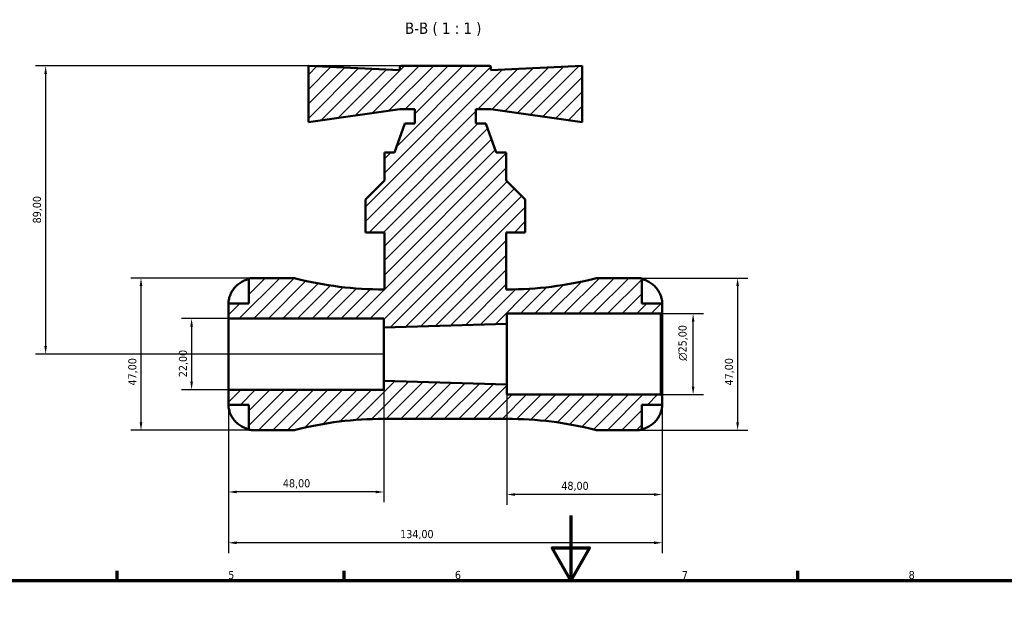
# Model space of a CAD drawing. Header units: millimetres. Extents: x 0 to 896, y 0 to 747.
# Tile 6 of 10: x 250 to 554, y 563 to 747. Entities that reach past the tile are written whole.
import ezdxf

# ---------------------------------------------------------------- set-up
doc = ezdxf.new("R2010")
doc.units = ezdxf.units.MM
for name, color, linetype, lineweight in [('Border (ISO)', 7, 'Continuous', 70), ('Dimension (ISO)', 7, 'Continuous', 25), ('Hatch (ISO)', 7, 'Continuous', 18), ('Symbol (ISO)', 7, 'Continuous', 25), ('Visible (ISO)', 7, 'Continuous', 50)]:
    doc.layers.add(name, color=color, linetype=linetype, lineweight=lineweight)
doc.styles.add('Label Text (ISO)', font='tahoma.ttf')
doc.styles.add('Note Text (ISO)', font='tahoma.ttf')
doc.dimstyles.new('Default (ISO)', dxfattribs={"dimtxt": 2.5, "dimasz": 2.5, "dimexe": 3.175, "dimexo": 0, "dimgap": 0.762, "dimtad": 1, "dimrnd": 1e-08, "dimzin": 0, "dimtxsty": 'Note Text (ISO)', "dimcen": 0.09, "dimdle": 10, "dimclrd": 256, "dimclre": 256, "dimclrt": 256, "dimazin": 0, "dimtfac": 1.40208, "dimtmove": 0, "dimatfit": 3, "dimfxl": 1, "dimtolj": 1, "dimtzin": 0, "dimlwd": -1, "dimlwe": -1, "dimarcsym": 0})

# ---------------------------------------------------------------- blocks, each defined once
blk = doc.blocks.new('Borders Default Border')
at = {"layer": 'Border (ISO)'}
for p, q in [((280.33, 574), (280.33, 576.9)), ((350.42, 574), (350.42, 576.9)), ((490.58, 574), (490.58, 576.9))]:
    blk.add_line(p, q, dxfattribs=at)
at = {"layer": 'Border (ISO)', "flags": 128}
for points in [[(420.5, 594), (420.5, 574), (414.73, 584), (426.27, 584), (420.5, 574)], [(20, 20), (20, 574), (821, 574), (821, 20), (20, 20)]]:
    blk.add_lwpolyline(points, dxfattribs=at)
at = {"layer": 'Border (ISO)', "color": 232, "true_color": 0xca0064, "char_height": 2.5, "attachment_point": 7, "style": 'Note Text (ISO)'}
for s, insert in [('5', (314.64, 574.35)), ('6', (384.66, 574.35)), ('7', (454.77, 574.4)), ('8', (524.81, 574.34))]:
    blk.add_mtext(s, dxfattribs=dict(at, insert=insert))
blk = doc.blocks.new('*D7')
at = {"layer": 'Defpoints', "color": 0, "transparency": 16777216}
for p in [(314.7, 654.83), (303.33, 632.83), (314.7, 632.83)]:
    blk.add_point(p, dxfattribs=at)
at = {"layer": 'Dimension (ISO)', "transparency": 16777216}
for p, q in [((314.7, 654.83), (300.16, 654.83)), ((303.33, 652.33), (303.33, 635.33)), ((314.7, 632.83), (300.16, 632.83))]:
    blk.add_line(p, q, dxfattribs=at)
for points in [[(302.92, 652.33), (303.75, 652.33), (303.33, 654.83)], [(302.92, 635.33), (303.75, 635.33), (303.33, 632.83)]]:
    blk.add_solid(points, dxfattribs=at)
at = {"layer": 'Dimension (ISO)', "color": 232, "true_color": 0xca0064, "transparency": 16777216, "insert": (299.4, 636.71), "char_height": 2.5, "attachment_point": 1, "rotation": 90, "style": 'Note Text (ISO)'}
blk.add_mtext('\\A1;22,00', dxfattribs=at)
blk = doc.blocks.new('*D8')
at = {"layer": 'Defpoints', "color": 0, "transparency": 16777216}
for p in [(322.57, 667.33), (287.7, 620.33), (322.57, 620.33)]:
    blk.add_point(p, dxfattribs=at)
at = {"layer": 'Dimension (ISO)', "transparency": 16777216}
for p, q in [((322.57, 667.33), (284.52, 667.33)), ((287.7, 664.83), (287.7, 622.83)), ((322.57, 620.33), (284.52, 620.33))]:
    blk.add_line(p, q, dxfattribs=at)
for points in [[(287.28, 664.83), (288.11, 664.83), (287.7, 667.33)], [(287.28, 622.83), (288.11, 622.83), (287.7, 620.33)]]:
    blk.add_solid(points, dxfattribs=at)
at = {"layer": 'Dimension (ISO)', "color": 232, "true_color": 0xca0064, "transparency": 16777216, "insert": (283.76, 634.16), "char_height": 2.5, "attachment_point": 1, "rotation": 90, "style": 'Note Text (ISO)'}
blk.add_mtext('\\A1;47,00', dxfattribs=at)
blk = doc.blocks.new('*D9')
at = {"layer": 'Defpoints', "color": 0, "transparency": 16777216}
for p in [(448.23, 656.33), (458.23, 656.33), (448.23, 631.33)]:
    blk.add_point(p, dxfattribs=at)
at = {"layer": 'Dimension (ISO)', "transparency": 16777216}
for p, q in [((448.23, 656.33), (461.4, 656.33)), ((458.23, 633.83), (458.23, 653.83)), ((448.23, 631.33), (461.4, 631.33))]:
    blk.add_line(p, q, dxfattribs=at)
for points in [[(457.81, 653.83), (458.65, 653.83), (458.23, 656.33)], [(457.81, 633.83), (458.65, 633.83), (458.23, 631.33)]]:
    blk.add_solid(points, dxfattribs=at)
at = {"layer": 'Dimension (ISO)', "color": 232, "true_color": 0xca0064, "transparency": 16777216, "insert": (453.71, 641.77), "char_height": 2.5, "attachment_point": 1, "rotation": 90, "style": 'Note Text (ISO)'}
blk.add_mtext('\\A1;\\fAIGDT|b0|i0;\\H2.5000;\\ln\\fTahoma|b0|i0;\\H2.5000;25,00', dxfattribs=at)
blk = doc.blocks.new('*D10')
at = {"layer": 'Defpoints', "color": 0, "transparency": 16777216}
for p in [(440.82, 667.33), (440.82, 620.33), (471.98, 620.33)]:
    blk.add_point(p, dxfattribs=at)
at = {"layer": 'Dimension (ISO)', "transparency": 16777216}
for p, q in [((440.82, 667.33), (475.15, 667.33)), ((471.98, 664.83), (471.98, 622.83)), ((440.82, 620.33), (475.15, 620.33))]:
    blk.add_line(p, q, dxfattribs=at)
for points in [[(471.56, 664.83), (472.4, 664.83), (471.98, 667.33)], [(471.56, 622.83), (472.4, 622.83), (471.98, 620.33)]]:
    blk.add_solid(points, dxfattribs=at)
at = {"layer": 'Dimension (ISO)', "color": 232, "true_color": 0xca0064, "transparency": 16777216, "insert": (468.04, 634.16), "char_height": 2.5, "attachment_point": 1, "rotation": 90, "style": 'Note Text (ISO)'}
blk.add_mtext('\\A1;47,00', dxfattribs=at)
blk = doc.blocks.new('*D11')
at = {"layer": 'Defpoints', "color": 0, "transparency": 16777216}
for p in [(368.07, 732.83), (258.24, 643.83), (362.7, 643.83)]:
    blk.add_point(p, dxfattribs=at)
at = {"layer": 'Dimension (ISO)', "transparency": 16777216}
for p, q in [((368.07, 732.83), (255.07, 732.83)), ((258.24, 730.33), (258.24, 646.33)), ((362.7, 643.83), (255.07, 643.83))]:
    blk.add_line(p, q, dxfattribs=at)
for points in [[(257.82, 730.33), (258.66, 730.33), (258.24, 732.83)], [(257.82, 646.33), (258.66, 646.33), (258.24, 643.83)]]:
    blk.add_solid(points, dxfattribs=at)
at = {"layer": 'Dimension (ISO)', "color": 232, "true_color": 0xca0064, "transparency": 16777216, "insert": (254.3, 684.19), "char_height": 2.5, "attachment_point": 1, "rotation": 90, "style": 'Note Text (ISO)'}
blk.add_mtext('\\A1;89,00', dxfattribs=at)
blk = doc.blocks.new('*D12')
at = {"layer": 'Defpoints', "color": 0, "transparency": 16777216}
for p in [(314.7, 632.83), (448.7, 630.86), (314.7, 585.6)]:
    blk.add_point(p, dxfattribs=at)
at = {"layer": 'Dimension (ISO)', "transparency": 16777216}
for p, q in [((314.7, 632.83), (314.7, 582.43)), ((448.7, 630.86), (448.7, 582.43)), ((446.2, 585.6), (317.2, 585.6))]:
    blk.add_line(p, q, dxfattribs=at)
for points in [[(317.2, 586.02), (317.2, 585.18), (314.7, 585.6)], [(446.2, 586.02), (446.2, 585.18), (448.7, 585.6)]]:
    blk.add_solid(points, dxfattribs=at)
at = {"layer": 'Dimension (ISO)', "color": 232, "true_color": 0xca0064, "transparency": 16777216, "insert": (367.75, 589.54), "char_height": 2.5, "attachment_point": 1, "style": 'Note Text (ISO)'}
blk.add_mtext('\\A1;134,00', dxfattribs=at)
blk = doc.blocks.new('*D13')
at = {"layer": 'Defpoints', "color": 0, "transparency": 16777216}
for p in [(400.7, 634.45), (448.7, 630.86), (400.7, 600.49)]:
    blk.add_point(p, dxfattribs=at)
at = {"layer": 'Dimension (ISO)', "transparency": 16777216}
for p, q in [((400.7, 634.45), (400.7, 597.31)), ((448.7, 630.86), (448.7, 597.31)), ((446.2, 600.49), (403.2, 600.49))]:
    blk.add_line(p, q, dxfattribs=at)
for points in [[(403.2, 600.9), (403.2, 600.07), (400.7, 600.49)], [(446.2, 600.9), (446.2, 600.07), (448.7, 600.49)]]:
    blk.add_solid(points, dxfattribs=at)
at = {"layer": 'Dimension (ISO)', "color": 232, "true_color": 0xca0064, "transparency": 16777216, "insert": (417.53, 604.43), "char_height": 2.5, "attachment_point": 1, "style": 'Note Text (ISO)'}
blk.add_mtext('\\A1;48,00', dxfattribs=at)
blk = doc.blocks.new('*D14')
at = {"layer": 'Defpoints', "color": 0, "transparency": 16777216}
for p in [(314.7, 632.83), (362.7, 635.58), (314.7, 601.28)]:
    blk.add_point(p, dxfattribs=at)
at = {"layer": 'Dimension (ISO)', "transparency": 16777216}
for p, q in [((314.7, 632.83), (314.7, 598.11)), ((362.7, 635.58), (362.7, 598.11)), ((360.2, 601.28), (317.2, 601.28))]:
    blk.add_line(p, q, dxfattribs=at)
for points in [[(317.2, 601.7), (317.2, 600.87), (314.7, 601.28)], [(360.2, 601.7), (360.2, 600.87), (362.7, 601.28)]]:
    blk.add_solid(points, dxfattribs=at)
at = {"layer": 'Dimension (ISO)', "color": 232, "true_color": 0xca0064, "transparency": 16777216, "insert": (331.53, 605.22), "char_height": 2.5, "attachment_point": 1, "style": 'Note Text (ISO)'}
blk.add_mtext('\\A1;48,00', dxfattribs=at)

msp = doc.modelspace()

# ---------------------------------------------------------------- hatches: boundary and pattern name
at = {"layer": 'Hatch (ISO)'}
h = msp.add_hatch(dxfattribs=at)
h.set_pattern_fill('ANSI31', color=256, scale=25.4, style=0)
h.set_pattern_definition([(45, (0, 0), (-2.245064, 2.245064), [])])
edge = h.paths.add_edge_path()
edge.add_ellipse((429.129, 625.028), major_axis=(-1.148, -4.558), ratio=1, start_angle=0, end_angle=14.13648)
edge.add_line((429.129, 620.328), (440.825, 620.328))
edge.add_ellipse((440.825, 628.203), major_axis=(0, -7.875), ratio=1, start_angle=0, end_angle=11.53696)
edge.add_line((442.4, 620.487), (442.4, 628.203))
edge.add_line((442.4, 628.203), (448.7, 628.203))
edge.add_line((448.7, 628.203), (448.7, 630.858))
edge.add_line((448.7, 630.858), (448.23, 631.328))
edge.add_line((448.23, 631.328), (400.7, 631.328))
edge.add_line((400.7, 631.328), (400.7, 634.453))
edge.add_line((400.7, 634.453), (362.7, 635.578))
edge.add_line((362.7, 635.578), (362.7, 632.828))
edge.add_line((362.7, 632.828), (314.7, 632.828))
edge.add_line((314.7, 632.828), (314.7, 628.203))
edge.add_line((314.7, 628.203), (321, 628.203))
edge.add_line((321, 628.203), (321, 620.487))
edge.add_ellipse((322.575, 628.203), major_axis=(-1.575, -7.716), ratio=1, start_angle=0, end_angle=11.53696)
edge.add_line((322.575, 620.328), (334.271, 620.328))
edge.add_ellipse((334.271, 625.028), major_axis=(0, -4.7), ratio=1, start_angle=0, end_angle=14.13648)
edge.add_ellipse((362.7, 512.152), major_axis=(-27.281, 108.318), ratio=1, start_angle=345.86352, end_angle=360, ccw=False)
edge.add_line((362.7, 623.853), (400.7, 623.853))
edge.add_ellipse((400.7, 512.152), major_axis=(0, 111.701), ratio=1, start_angle=345.86352, end_angle=360, ccw=False)
edge = h.paths.add_edge_path()
edge.add_line((406.375, 681.428), (406.375, 691.603))
edge.add_line((406.375, 691.603), (400.5, 697.478))
edge.add_line((400.5, 697.478), (400.5, 706.128))
edge.add_line((400.5, 706.128), (397.419, 706.128))
edge.add_line((397.419, 706.128), (394.18, 715.028))
edge.add_line((394.18, 715.028), (391.1, 715.028))
edge.add_line((391.1, 715.028), (391.1, 719.478))
edge.add_line((391.1, 719.478), (395.8, 719.478))
edge.add_line((395.8, 719.478), (424, 715.473))
edge.add_line((424, 715.473), (424, 732.828))
edge.add_line((424, 732.828), (395.8, 731.493))
edge.add_line((395.8, 731.493), (395.8, 732.358))
edge.add_ellipse((395.33, 732.358), major_axis=(0.47, 0), ratio=1, start_angle=0, end_angle=90)
edge.add_line((395.33, 732.828), (368.07, 732.828))
edge.add_ellipse((368.07, 732.358), major_axis=(0, 0.47), ratio=1, start_angle=0, end_angle=90)
edge.add_line((367.6, 732.358), (367.6, 731.493))
edge.add_line((367.6, 731.493), (339.4, 732.828))
edge.add_line((339.4, 732.828), (339.4, 715.473))
edge.add_line((339.4, 715.473), (367.6, 719.478))
edge.add_line((367.6, 719.478), (372.3, 719.478))
edge.add_line((372.3, 719.478), (372.3, 715.028))
edge.add_line((372.3, 715.028), (369.219, 715.028))
edge.add_line((369.219, 715.028), (365.98, 706.128))
edge.add_line((365.98, 706.128), (362.9, 706.128))
edge.add_line((362.9, 706.128), (362.9, 697.478))
edge.add_line((362.9, 697.478), (357.025, 691.603))
edge.add_line((357.025, 691.603), (357.025, 681.428))
edge.add_line((357.025, 681.428), (362.9, 681.428))
edge.add_line((362.9, 681.428), (362.9, 663.803))
edge.add_line((362.9, 663.803), (362.7, 663.803))
edge.add_ellipse((362.7, 775.504), major_axis=(0, -111.701), ratio=1, start_angle=345.86352, end_angle=360, ccw=False)
edge.add_ellipse((334.271, 662.628), major_axis=(1.148, 4.558), ratio=1, start_angle=0, end_angle=14.13648)
edge.add_line((334.271, 667.328), (322.575, 667.328))
edge.add_ellipse((322.575, 659.453), major_axis=(0, 7.875), ratio=1, start_angle=0, end_angle=11.53696)
edge.add_line((321, 667.169), (321, 659.453))
edge.add_line((321, 659.453), (314.7, 659.453))
edge.add_line((314.7, 659.453), (314.7, 654.828))
edge.add_line((314.7, 654.828), (362.7, 654.828))
edge.add_line((362.7, 654.828), (362.7, 652.078))
edge.add_line((362.7, 652.078), (400.7, 653.203))
edge.add_line((400.7, 653.203), (400.7, 656.328))
edge.add_line((400.7, 656.328), (448.23, 656.328))
edge.add_line((448.23, 656.328), (448.7, 656.798))
edge.add_line((448.7, 656.798), (448.7, 659.453))
edge.add_line((448.7, 659.453), (442.4, 659.453))
edge.add_line((442.4, 659.453), (442.4, 667.169))
edge.add_ellipse((440.825, 659.453), major_axis=(1.575, 7.716), ratio=1, start_angle=0, end_angle=11.53696)
edge.add_line((440.825, 667.328), (429.129, 667.328))
edge.add_ellipse((429.129, 662.628), major_axis=(0, 4.7), ratio=1, start_angle=0, end_angle=14.13648)
edge.add_ellipse((400.7, 775.504), major_axis=(27.281, -108.318), ratio=1, start_angle=345.86352, end_angle=360, ccw=False)
edge.add_line((400.7, 663.803), (400.5, 663.803))
edge.add_line((400.5, 663.803), (400.5, 681.428))
edge.add_line((400.5, 681.428), (406.375, 681.428))

# ---------------------------------------------------------------- linework, layer by layer
at = {"layer": 'Visible (ISO)'}
for p, q in [((367.6, 731.493), (339.4, 732.828)), ((339.4, 732.828), (339.4, 715.473)), ((367.6, 732.358), (367.6, 731.493)), ((395.33, 732.828), (368.07, 732.828)), ((424, 732.828), (395.8, 731.493)), ((395.8, 731.493), (395.8, 732.358)), ((424, 715.473), (424, 732.828)), ((339.4, 715.473), (367.6, 719.478)), ((367.6, 719.478), (372.3, 719.478)), ((372.3, 719.478), (372.3, 715.028)), ((391.1, 715.028), (391.1, 719.478)), ((391.1, 719.478), (395.8, 719.478)), ((395.8, 719.478), (424, 715.473)), ((369.219, 715.028), (365.98, 706.128)), ((372.3, 715.028), (369.219, 715.028)), ((394.18, 715.028), (391.1, 715.028)), ((397.419, 706.128), (394.18, 715.028)), ((365.98, 706.128), (362.9, 706.128)), ((362.9, 706.128), (362.9, 697.478)), ((400.5, 706.128), (397.419, 706.128)), ((400.5, 697.478), (400.5, 706.128)), ((362.9, 697.478), (357.025, 691.603)), ((406.375, 691.603), (400.5, 697.478)), ((357.025, 691.603), (357.025, 681.428)), ((406.375, 681.428), (406.375, 691.603)), ((357.025, 681.428), (362.9, 681.428)), ((362.9, 681.428), (362.9, 663.803)), ((400.5, 663.803), (400.5, 681.428)), ((400.5, 681.428), (406.375, 681.428)), ((321, 667.169), (321, 659.453)), ((334.271, 667.328), (322.575, 667.328)), ((440.825, 667.328), (429.129, 667.328)), ((442.4, 659.453), (442.4, 667.169)), ((362.9, 663.803), (362.7, 663.803)), ((400.7, 663.803), (400.5, 663.803)), ((321, 659.453), (314.7, 659.453)), ((314.7, 659.453), (314.7, 654.828)), ((448.7, 659.453), (442.4, 659.453)), ((448.7, 656.798), (448.7, 659.453)), ((314.7, 654.828), (362.7, 654.828)), ((314.7, 632.828), (314.7, 654.828)), ((362.7, 654.828), (362.7, 652.078)), ((400.7, 653.203), (400.7, 656.328)), ((400.7, 656.328), (448.23, 656.328)), ((448.23, 656.328), (448.7, 656.798)), ((448.23, 656.328), (448.23, 631.328)), ((448.7, 630.858), (448.7, 656.798)), ((362.7, 652.078), (400.7, 653.203)), ((362.7, 635.578), (362.7, 652.078)), ((400.7, 634.453), (400.7, 653.203)), ((362.7, 632.828), (314.7, 632.828)), ((314.7, 632.828), (314.7, 628.203)), ((400.7, 634.453), (362.7, 635.578)), ((362.7, 635.578), (362.7, 632.828)), ((400.7, 631.328), (400.7, 634.453)), ((448.23, 631.328), (400.7, 631.328)), ((448.7, 630.858), (448.23, 631.328)), ((448.7, 628.203), (448.7, 630.858)), ((314.7, 628.203), (321, 628.203)), ((321, 628.203), (321, 620.487)), ((442.4, 620.487), (442.4, 628.203)), ((442.4, 628.203), (448.7, 628.203)), ((362.7, 623.853), (400.7, 623.853)), ((322.575, 620.328), (334.271, 620.328)), ((429.129, 620.328), (440.825, 620.328))]:
    msp.add_line(p, q, dxfattribs=at)
for centre, radius, start, end in [((368.07, 732.358), 0.47, 90, 180), ((395.33, 732.358), 0.47, 0, 90), ((322.575, 659.453), 7.875, 90, 101.53696), ((334.271, 662.628), 4.7, 75.86352, 90), ((362.7, 775.504), 111.701, 255.86352, 270), ((400.7, 775.504), 111.701, 270, 284.13648), ((429.129, 662.628), 4.7, 90, 104.13648), ((440.825, 659.453), 7.875, 78.46304, 90), ((362.7, 512.152), 111.701, 90, 104.13648), ((400.7, 512.152), 111.701, 75.86352, 90), ((322.575, 628.203), 7.875, 258.46304, 270), ((334.271, 625.028), 4.7, 270, 284.13648), ((429.129, 625.028), 4.7, 255.86352, 270), ((440.825, 628.203), 7.875, 270, 281.53696)]:
    msp.add_arc(centre, radius, start, end, dxfattribs=at)
for points, knots in [([(315.478, 662.603), (315.635, 662.936), (315.824, 663.273), (316.333, 664.04), (316.676, 664.454), (317.364, 665.146), (317.773, 665.489), (318.653, 666.081), (319.125, 666.329), (320.008, 666.697), (320.498, 666.852), (321, 666.956)], [3.89239507, 3.89239507, 3.89239507, 3.89239507, 3.99831093, 3.99831093, 4.14541915, 4.14541915, 4.2913159, 4.2913159, 4.43721264, 4.43721264, 4.57824766, 4.57824766, 4.57824766, 4.57824766]), ([(442.4, 666.956), (442.902, 666.852), (443.392, 666.697), (444.275, 666.329), (444.747, 666.081), (445.627, 665.489), (446.035, 665.146), (446.724, 664.454), (447.067, 664.04), (447.575, 663.273), (447.764, 662.936), (447.922, 662.603)], [0.14941001, 0.14941001, 0.14941001, 0.14941001, 0.29044502, 0.29044502, 0.43634177, 0.43634177, 0.58223851, 0.58223851, 0.72934673, 0.72934673, 0.83526259, 0.83526259, 0.83526259, 0.83526259]), ([(314.7, 659.453), (314.7, 659.453), (314.7, 659.483), (314.702, 659.607), (314.704, 659.707), (314.726, 660.033), (314.753, 660.293), (314.852, 660.812), (314.905, 661.04), (315.019, 661.436), (315.069, 661.595), (315.18, 661.905), (315.238, 662.055), (315.356, 662.339), (315.415, 662.472), (315.478, 662.603)], [0, 0, 0, 0, 0.07514839, 0.07514839, 0.15775683, 0.15775683, 0.27887104, 0.27887104, 0.36056434, 0.36056434, 0.41315921, 0.41315921, 0.46174689, 0.46174689, 0.50485698, 0.50485698, 0.50485698, 0.50485698]), ([(447.922, 662.603), (447.928, 662.591), (447.934, 662.578), (448.019, 662.397), (448.093, 662.226), (448.22, 661.906), (448.274, 661.758), (448.382, 661.435), (448.433, 661.262), (448.551, 660.811), (448.601, 660.55), (448.673, 660.057), (448.688, 659.844), (448.701, 659.536), (448.7, 659.453), (448.7, 659.453)], [-0.51072287, -0.51072287, -0.51072287, -0.51072287, -0.50653573, -0.50653573, -0.4498196, -0.4498196, -0.40070764, -0.40070764, -0.34173664, -0.34173664, -0.24159774, -0.24159774, -0.12498377, -0.12498377, 0, 0, 0, 0]), ([(315.478, 625.053), (315.415, 625.184), (315.356, 625.316), (315.22, 625.642), (315.148, 625.834), (315.017, 626.224), (314.96, 626.418), (314.845, 626.867), (314.798, 627.109), (314.727, 627.593), (314.712, 627.81), (314.698, 628.121), (314.7, 628.203), (314.7, 628.203)], [-0.50816407, -0.50816407, -0.50816407, -0.50816407, -0.46460526, -0.46460526, -0.40154747, -0.40154747, -0.3356183, -0.3356183, -0.24286964, -0.24286964, -0.12490659, -0.12490659, 0, 0, 0, 0]), ([(448.7, 628.203), (448.7, 628.203), (448.7, 628.18), (448.699, 628.086), (448.697, 628.012), (448.683, 627.743), (448.664, 627.5), (448.578, 626.989), (448.528, 626.753), (448.41, 626.315), (448.351, 626.124), (448.215, 625.735), (448.138, 625.537), (448.011, 625.244), (447.967, 625.148), (447.922, 625.053)], [-2.17667965, -2.17667965, -2.17667965, -2.17667965, -2.11086653, -2.11086653, -2.04055216, -2.04055216, -1.91738302, -1.91738302, -1.82942275, -1.82942275, -1.76558177, -1.76558177, -1.70117883, -1.70117883, -1.66961913, -1.66961913, -1.66961913, -1.66961913]), ([(321, 620.701), (320.498, 620.804), (320.008, 620.96), (319.125, 621.327), (318.653, 621.576), (317.773, 622.167), (317.364, 622.51), (316.676, 623.203), (316.333, 623.617), (315.824, 624.383), (315.635, 624.72), (315.478, 625.053)], [0.14941001, 0.14941001, 0.14941001, 0.14941001, 0.29044502, 0.29044502, 0.43634177, 0.43634177, 0.58223851, 0.58223851, 0.72934673, 0.72934673, 0.83526259, 0.83526259, 0.83526259, 0.83526259]), ([(447.922, 625.053), (447.764, 624.72), (447.575, 624.383), (447.067, 623.617), (446.724, 623.203), (446.035, 622.51), (445.627, 622.167), (444.747, 621.576), (444.275, 621.327), (443.392, 620.96), (442.902, 620.804), (442.4, 620.701)], [3.89239507, 3.89239507, 3.89239507, 3.89239507, 3.99831093, 3.99831093, 4.14541915, 4.14541915, 4.2913159, 4.2913159, 4.43721264, 4.43721264, 4.57824766, 4.57824766, 4.57824766, 4.57824766])]:
    msp.add_open_spline(points, degree=3, knots=knots, dxfattribs=at)

# ---------------------------------------------------------------- block references
msp.add_blockref('Borders Default Border', (0, 0))

# ---------------------------------------------------------------- texts
at = {"layer": 'Symbol (ISO)', "insert": (369.26, 742.078), "char_height": 3.5, "attachment_point": 7, "style": 'Label Text (ISO)'}
msp.add_mtext('B-B ( 1 : 1 )', dxfattribs=at)

# ---------------------------------------------------------------- dimensions: what is measured, and where the dimension line sits
at = {"layer": 'Dimension (ISO)'}
for base, p1, p2, angle, picture, middle in [((258.241, 643.828), (368.07, 732.828), (362.7, 643.828), 90, '*D11', (258.241, 688.328)), ((287.697, 620.328), (322.575, 667.328), (322.575, 620.328), 90, '*D8', (287.697, 638.328)), ((471.978, 620.328), (440.825, 667.328), (440.825, 620.328), 90, '*D10', (471.978, 638.328)), ((303.332, 632.828), (314.7, 654.828), (314.7, 632.828), 270, '*D7', (303.332, 640.828)), ((314.7, 601.283), (362.7, 635.578), (314.7, 632.828), 180, '*D14', (335.7, 601.283)), ((314.7, 585.6), (448.7, 630.858), (314.7, 632.828), 180, '*D12', (372.7, 585.6)), ((400.7, 600.485), (448.7, 630.858), (400.7, 634.453), 180, '*D13', (421.7, 600.485))]:
    dim = msp.add_linear_dim(base=base, p1=p1, p2=p2, angle=angle, dimstyle='Default (ISO)', override={"dimdec": 2, "dimtp": 0, "dimtm": 0, "dimtdec": 2, "dimtofl": 0, "dimatfit": 1}, dxfattribs=at)
    dim.commit()
    dim.dimension.update_dxf_attribs({"geometry": picture, "text_midpoint": middle, "dimtype": 160})
dim = msp.add_linear_dim(base=(458.23, 656.328), p1=(448.23, 631.328), p2=(448.23, 656.328), angle=90, text='\\fAIGDT|b0|i0;\\H2.5000;\\ln\\fTahoma|b0|i0;\\H2.5000;<>', dimstyle='Default (ISO)', override={"dimdec": 2, "dimtp": 0, "dimtm": 0, "dimtdec": 2, "dimtofl": 0, "dimatfit": 1}, dxfattribs=at)
dim.commit()
dim.dimension.update_dxf_attribs({"geometry": '*D9', "text_midpoint": (458.23, 647.328), "dimtype": 160})

doc.saveas('drawing.dxf')
